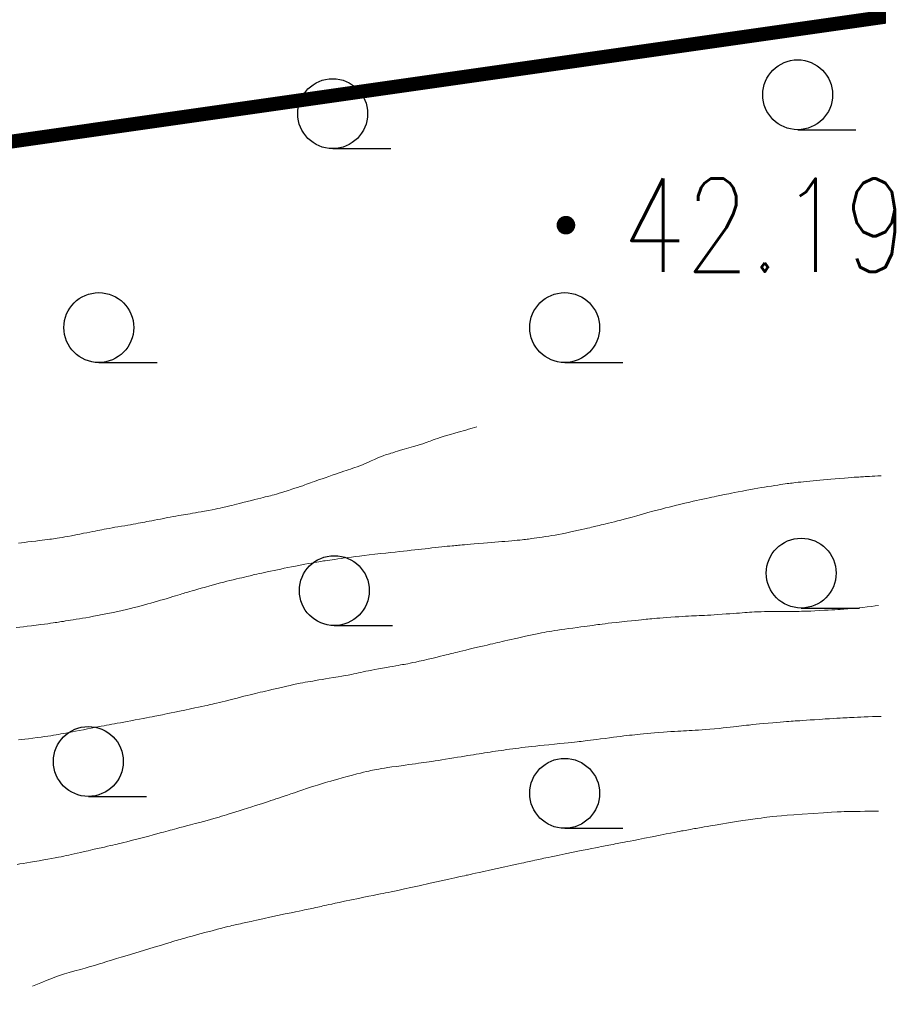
# Model space of a CAD drawing. Extents: x 39508475 to 39522402, y 3783947 to 3795549.
# Tile 36 of 256: x 39510063 to 39510082, y 3794293 to 3794314. Entities that reach past the tile are written whole.
import ezdxf
from ezdxf.enums import TextEntityAlignment as Align

# ---------------------------------------------------------------- set-up
doc = ezdxf.new("R2010")
doc.units = 0
doc.linetypes.add('X3', pattern=[5, 4, -1])
doc.layers.get('0').update_dxf_attribs({"linetype": 'CONTINUOUS'})
for name, color, linetype in [('DLSS', 4, 'CONTINUOUS'), ('GCD', 1, 'CONTINUOUS'), ('JCDL_DGX', 30, 'CONTINUOUS'), ('ZBTZ', 3, 'CONTINUOUS')]:
    doc.layers.add(name, color=color, linetype=linetype)
doc.styles.add('HZ', font='rs', dxfattribs={"width": 0.8, "bigfont": 'hztxt'})

# ---------------------------------------------------------------- blocks, each defined once
blk = doc.blocks.new('9330003')
at = {"color": 0}
blk.add_line((0, -0.75), (1.25, -0.75), dxfattribs=at)
blk.add_circle((0, 0), 0.75, dxfattribs=at)
blk = doc.blocks.new('gc200')
at = {"const_width": 0.2}
blk.add_lwpolyline([(-0.1, 0, 1), (0.1, 0, 1)], format="xyb", close=True, dxfattribs=at)

msp = doc.modelspace()

# ---------------------------------------------------------------- linework, layer by layer
at = {"layer": 'DLSS', "linetype": 'X3', "const_width": 0.3, "flags": 128}
msp.add_lwpolyline([(39509115.83491, 3794201.06317), (39509126.55477, 3794210.45786), (39509130.51645, 3794212.39892), (39509159.51346, 3794215.03875), (39509207.40211, 3794218.07486), (39509225.30682, 3794219.3266), (39509228.88011, 3794222.19936), (39509238.6678, 3794234.85502), (39509242.86251, 3794239.51355), (39509257.02184, 3794243.48767), (39509261.91569, 3794243.64296), (39509289.12945, 3794241.93669), (39509315.64685, 3794240.14964), (39509332.75644, 3794241.46991), (39509358.18356, 3794240.22775), (39509379.27259, 3794241.62566), (39509386.18611, 3794243.10086), (39509391.15764, 3794243.10086), (39509400.47925, 3794243.02322), (39509412.38861, 3794242.17313), (39509417.74853, 3794241.62963), (39509421.7879, 3794241.78491), (39509427.69158, 3794242.4837), (39509444.41727, 3794243.49631), (39509465.80709, 3794243.8098), (39509489.91103, 3794245.05208), (39509517.2818, 3794246.99312), (39509553.9022, 3794250.41078), (39509589.12197, 3794254.9263), (39509630.63833, 3794256.99329), (39509680.16049, 3794263.82929), (39509707.62118, 3794265.56804), (39509737.86388, 3794269.93302), (39509794.70316, 3794276.15403), (39509850.66557, 3794282.62754), (39509880.16374, 3794286.35696), (39509954.7622, 3794297.42352), (39509964.21347, 3794301.81731), (39509969.9282, 3794302.14685), (39509974.54394, 3794302.14685), (39509978.17059, 3794302.14685), (39510023.11311, 3794305.38856), (39510088.4093, 3794314.72115), (39510113.14818, 3794318.86658), (39510126.22235, 3794322.50133), (39510146.96289, 3794323.37704), (39510152.85059, 3794324.06937), (39510158.39196, 3794324.24245), (39510167.13694, 3794324.58862), (39510192.46151, 3794325.19962), (39510213.7981, 3794325.72108), (39510219.59923, 3794326.67304), (39510232.6734, 3794327.45191), (39510260.06199, 3794328.23403), (39510275.49099, 3794329.01616), (39510282.07137, 3794329.01616), (39510298.4572, 3794329.01616), (39510315.18874, 3794329.96812), (39510324.10689, 3794330.66045), (39510329.9946, 3794331.09316), (39510345.52681, 3794332.48107), (39510368.32346, 3794333.43303), (39510394.05735, 3794334.64786), (39510406.00594, 3794336.3787), (39510417.98073, 3794338.02494), (39510452.54562, 3794337.59495), (39510479.78196, 3794337.59495), (39510543.88737, 3794336.29021), (39510556.54105, 3794336.29021), (39510581.31334, 3794336.5755), (39510618.07159, 3794335.43437), (39510652.44832, 3794335.43437), (39510686.25779, 3794334.29324), (39510720.16144, 3794334.10306), (39510731.95885, 3794334.10306), (39510761.49667, 3794334.57853), (39510795.67906, 3794334.00867), (39510826.72559, 3794333.05773), (39510851.78793, 3794333.24763), (39510863.29993, 3794332.96235), (39510872.81399, 3794332.96235), (39510879.28354, 3794332.96235), (39510904.25142, 3794334.68248), (39510911.4821, 3794334.68248), (39510945.95909, 3794333.15468), (39510980.63469, 3794333.24978), (39511012.8349, 3794333.44196), (39511047.12356, 3794333.63215), (39511082.55429, 3794334.48799), (39511110.90615, 3794335.43893), (39511139.01686, 3794333.15668), (39511167.68643, 3794331.15756), (39511206.73306, 3794327.91649), (39511240.07003, 3794325.43789), (39511276.54237, 3794319.63185), (39511308.7302, 3794313.92021), (39511343.5952, 3794306.68404), (39511391.97605, 3794294.40404), (39511438.25927, 3794284.49665), (39511464.71904, 3794278.31282), (39511487.58485, 3794272.97939), (39511519.49325, 3794265.93385), (39511557.88793, 3794257.24632), (39511582.13035, 3794253.86736), (39511626.90746, 3794244.6447), (39511638.75233, 3794243.03028), (39511652.34701, 3794240.60866), (39511681.84907, 3794233.47304), (39511694.36696, 3794234.68385), (39511704.89158, 3794235.23448), (39511713.97404, 3794237.88499), (39511732.37087, 3794243.38601), (39511778.62181, 3794247.98241), (39511821.93597, 3794253.29104), (39511832.70661, 3794255.42448), (39511837.05448, 3794256.48442), (39511843.94745, 3794257.22638), (39511884.35086, 3794263.798), (39511944.43671, 3794272.07796), (39511959.43624, 3794278.03052), (39511964.42039, 3794279.51443), (39511972.798, 3794281.8463), (39511984.56908, 3794284.07217), (39512007.92628, 3794289.3808), (39512054.95431, 3794294.47983), (39512090.72123, 3794299.15106), (39512102.49231, 3794301.16494), (39512112.4606, 3794301.58891), (39512113.8392, 3794302.11889)], dxfattribs=at)
at = {"layer": 'JCDL_DGX', "color": 42, "linetype": 'Continuous', "lineweight": 15, "true_color": 0xc28700}
for points in [[(39510063.22, 3794302.48), (39510063.28229, 3794302.48702), (39510063.34645, 3794302.49425), (39510063.41863, 3794302.50241), (39510063.50445, 3794302.51213), (39510063.5901, 3794302.52192), (39510063.66163, 3794302.53037), (39510063.72457, 3794302.53816), (39510063.785, 3794302.546), (39510063.84107, 3794302.55344), (39510063.88763, 3794302.55971), (39510063.92824, 3794302.56531), (39510063.96688, 3794302.57075), (39510064.00561, 3794302.5764), (39510064.0466, 3794302.58274), (39510064.09386, 3794302.59042), (39510064.151, 3794302.6), (39510064.21299, 3794302.61071), (39510064.27845, 3794302.62263), (39510064.3538, 3794302.63696), (39510064.44479, 3794302.65477), (39510064.5362, 3794302.67277), (39510064.61311, 3794302.68785), (39510064.68153, 3794302.70116), (39510064.748, 3794302.714), (39510064.81045, 3794302.72607), (39510064.86376, 3794302.73649), (39510064.91216, 3794302.74611), (39510064.96021, 3794302.75581), (39510065.00793, 3794302.76539), (39510065.0551, 3794302.77457), (39510065.10609, 3794302.78418), (39510065.165, 3794302.795), (39510065.22633, 3794302.80605), (39510065.28641, 3794302.81652), (39510065.35074, 3794302.82732), (39510065.42456, 3794302.83936), (39510065.49825, 3794302.85138), (39510065.56206, 3794302.86206), (39510065.62116, 3794302.87229), (39510065.681, 3794302.883), (39510065.73828, 3794302.89343), (39510065.78775, 3794302.90262), (39510065.83338, 3794302.91133), (39510065.87942, 3794302.92035), (39510065.92547, 3794302.92943), (39510065.97113, 3794302.93836), (39510066.02064, 3794302.94795), (39510066.078, 3794302.959), (39510066.13796, 3794302.97057), (39510066.19725, 3794302.98213), (39510066.26135, 3794302.99475), (39510066.33545, 3794303.00945), (39510066.40968, 3794303.02411), (39510066.4743, 3794303.03659), (39510066.53456, 3794303.04786), (39510066.596, 3794303.059), (39510066.6551, 3794303.06947), (39510066.7066, 3794303.07824), (39510066.75466, 3794303.08599), (39510066.80372, 3794303.09347), (39510066.85284, 3794303.10096), (39510066.90117, 3794303.10872), (39510066.95315, 3794303.1175), (39510067.013, 3794303.128), (39510067.07588, 3794303.13921), (39510067.13926, 3794303.15068), (39510067.2091, 3794303.16349), (39510067.29095, 3794303.17866), (39510067.37182, 3794303.19381), (39510067.43802, 3794303.20657), (39510067.49455, 3794303.21794), (39510067.547, 3794303.229), (39510067.59461, 3794303.23933), (39510067.63294, 3794303.24794), (39510067.6648, 3794303.2555), (39510067.69344, 3794303.26274), (39510067.72218, 3794303.27014), (39510067.75439, 3794303.27829), (39510067.79338, 3794303.288), (39510067.842, 3794303.3), (39510067.89647, 3794303.31346), (39510067.95745, 3794303.32867), (39510068.03117, 3794303.34718), (39510068.12302, 3794303.37035), (39510068.21532, 3794303.39366), (39510068.29069, 3794303.41272), (39510068.35479, 3794303.42896), (39510068.414, 3794303.444), (39510068.46805, 3794303.45768), (39510068.51275, 3794303.46883), (39510068.55151, 3794303.47828), (39510068.58813, 3794303.48697), (39510068.62451, 3794303.49576), (39510068.6624, 3794303.50555), (39510068.70545, 3794303.51734), (39510068.757, 3794303.532), (39510068.81218, 3794303.5481), (39510068.86888, 3794303.56528), (39510068.93251, 3794303.58524), (39510069.00806, 3794303.60951), (39510069.08374, 3794303.63403), (39510069.14786, 3794303.65499), (39510069.20545, 3794303.67405), (39510069.262, 3794303.693), (39510069.31521, 3794303.71103), (39510069.36028, 3794303.72661), (39510069.40076, 3794303.74101), (39510069.44049, 3794303.75556), (39510069.48026, 3794303.7702), (39510069.52091, 3794303.78491), (39510069.5663, 3794303.80108), (39510069.62, 3794303.82), (39510069.67706, 3794303.84), (39510069.73505, 3794303.86025), (39510069.79948, 3794303.88265), (39510069.87543, 3794303.90898), (39510069.95169, 3794303.93539), (39510070.01731, 3794303.95813), (39510070.07754, 3794303.97902), (39510070.138, 3794304), (39510070.19582, 3794304.01997), (39510070.24615, 3794304.03707), (39510070.29308, 3794304.05267), (39510070.34092, 3794304.06822), (39510070.38854, 3794304.08389), (39510070.43466, 3794304.09991), (39510070.48348, 3794304.11781), (39510070.539, 3794304.139), (39510070.5966, 3794304.16169), (39510070.65323, 3794304.18521), (39510070.7141, 3794304.21185), (39510070.78414, 3794304.24366), (39510070.85333, 3794304.2751), (39510070.91099, 3794304.30036), (39510070.96158, 3794304.32128), (39510071.01, 3794304.34), (39510071.0546, 3794304.35661), (39510071.09087, 3794304.36961), (39510071.12151, 3794304.37991), (39510071.14959, 3794304.38861), (39510071.17803, 3794304.39718), (39510071.21004, 3794304.40697), (39510071.24891, 3794304.419), (39510071.29747, 3794304.43415), (39510071.35256, 3794304.45113), (39510071.41597, 3794304.47007), (39510071.49432, 3794304.49289), (39510071.59323, 3794304.52127), (39510071.69242, 3794304.54981), (39510071.77179, 3794304.57325), (39510071.83715, 3794304.59335), (39510071.89521, 3794304.6121), (39510071.94694, 3794304.62939), (39510071.98855, 3794304.64396), (39510072.02309, 3794304.65695), (39510072.05408, 3794304.66962), (39510072.08495, 3794304.68225), (39510072.11901, 3794304.69508), (39510072.1597, 3794304.70935), (39510072.21005, 3794304.72617), (39510072.26584, 3794304.74425), (39510072.32697, 3794304.76323), (39510072.3996, 3794304.78496), (39510072.48913, 3794304.8111), (39510072.57839, 3794304.837), (39510072.65002, 3794304.8578), (39510072.70926, 3794304.87502), (39510072.76217, 3794304.89044), (39510072.81571, 3794304.90598), (39510072.87735, 3794304.92367), (39510072.95349, 3794304.94534), (39510073.04963, 3794304.97257)], [(39510081.72839, 3794303.92564), (39510081.65517, 3794303.92084), (39510081.59302, 3794303.91685), (39510081.53707, 3794303.91335), (39510081.482, 3794303.91), (39510081.4307, 3794303.90694), (39510081.38889, 3794303.90452), (39510081.35346, 3794303.90255), (39510081.32086, 3794303.90085), (39510081.28791, 3794303.89906), (39510081.2512, 3794303.89682), (39510081.20698, 3794303.89387), (39510081.152, 3794303.89), (39510081.09078, 3794303.88554), (39510081.02314, 3794303.88037), (39510080.94222, 3794303.87393), (39510080.84205, 3794303.86577), (39510080.74014, 3794303.85736), (39510080.65274, 3794303.85), (39510080.57284, 3794303.84309), (39510080.493, 3794303.836), (39510080.41552, 3794303.82901), (39510080.34454, 3794303.82249), (39510080.27393, 3794303.81587), (39510080.19758, 3794303.80859), (39510080.12329, 3794303.80138), (39510080.06046, 3794303.79506), (39510080.00415, 3794303.78912), (39510079.949, 3794303.783), (39510079.8976, 3794303.77715), (39510079.85537, 3794303.77222), (39510079.81913, 3794303.76781), (39510079.78527, 3794303.76351), (39510079.75145, 3794303.75907), (39510079.71527, 3794303.75416), (39510079.67319, 3794303.74828), (39510079.622, 3794303.741), (39510079.56706, 3794303.73307), (39510079.51089, 3794303.72475), (39510079.44814, 3794303.71525), (39510079.37387, 3794303.70382), (39510079.29772, 3794303.69192), (39510079.22787, 3794303.68065), (39510079.15831, 3794303.669), (39510079.083, 3794303.656), (39510079.0059, 3794303.64239), (39510078.92959, 3794303.62844), (39510078.847, 3794303.61282), (39510078.75149, 3794303.5943), (39510078.65774, 3794303.57598), (39510078.5818, 3794303.56109), (39510078.51803, 3794303.54852), (39510078.46, 3794303.537), (39510078.40777, 3794303.52658), (39510078.3658, 3794303.51812), (39510078.331, 3794303.51099), (39510078.29982, 3794303.50448), (39510078.26892, 3794303.49797), (39510078.23518, 3794303.49085), (39510078.1952, 3794303.4824), (39510078.146, 3794303.472), (39510078.09298, 3794303.46079), (39510078.03866, 3794303.44932), (39510077.97785, 3794303.4365), (39510077.90579, 3794303.42132), (39510077.83184, 3794303.40563), (39510077.76396, 3794303.39088), (39510077.6963, 3794303.37576), (39510077.623, 3794303.359), (39510077.54944, 3794303.34198), (39510077.48081, 3794303.32586), (39510077.41111, 3794303.30922), (39510077.33439, 3794303.29065), (39510077.25627, 3794303.27154), (39510077.18129, 3794303.25286), (39510077.1027, 3794303.23289), (39510077.014, 3794303.21), (39510076.92143, 3794303.18576), (39510076.8283, 3794303.1607), (39510076.72589, 3794303.13242), (39510076.60604, 3794303.09872), (39510076.48707, 3794303.06522), (39510076.38796, 3794303.03769), (39510076.30108, 3794303.01407), (39510076.218, 3794302.992), (39510076.13981, 3794302.9715), (39510076.0713, 3794302.95378), (39510076.00687, 3794302.93739), (39510075.94063, 3794302.92083), (39510075.87704, 3794302.90504), (39510075.82252, 3794302.89153), (39510075.77273, 3794302.87924), (39510075.723, 3794302.867), (39510075.6765, 3794302.85557), (39510075.63882, 3794302.84631), (39510075.60716, 3794302.83854), (39510075.57834, 3794302.83146), (39510075.54917, 3794302.82438), (39510075.51624, 3794302.81662), (39510075.47616, 3794302.80739), (39510075.426, 3794302.796), (39510075.3698, 3794302.78334), (39510075.30704, 3794302.76934), (39510075.23131, 3794302.75257), (39510075.13704, 3794302.73181), (39510075.04096, 3794302.71088), (39510074.95841, 3794302.69351), (39510074.88277, 3794302.67838), (39510074.807, 3794302.664), (39510074.73331, 3794302.6505), (39510074.66548, 3794302.63868), (39510074.59767, 3794302.62755), (39510074.52402, 3794302.61611), (39510074.45231, 3794302.60523), (39510074.3918, 3794302.59623), (39510074.33775, 3794302.5884), (39510074.285, 3794302.581), (39510074.23594, 3794302.57426), (39510074.19574, 3794302.56891), (39510074.16136, 3794302.56458), (39510074.1294, 3794302.56082), (39510074.0974, 3794302.5572), (39510074.06289, 3794302.55343), (39510074.02244, 3794302.54914), (39510073.973, 3794302.544), (39510073.91978, 3794302.53861), (39510073.86511, 3794302.53341), (39510073.80376, 3794302.52792), (39510073.73095, 3794302.52168), (39510073.65603, 3794302.51534), (39510073.58673, 3794302.50946), (39510073.51705, 3794302.50351), (39510073.441, 3794302.497), (39510073.36253, 3794302.49032), (39510073.28377, 3794302.48372), (39510073.19735, 3794302.4766), (39510073.09636, 3794302.46838), (39510072.99712, 3794302.46031), (39510072.91721, 3794302.45373), (39510072.85075, 3794302.44815), (39510072.791, 3794302.443), (39510072.73753, 3794302.43835), (39510072.69466, 3794302.43462), (39510072.65927, 3794302.43153), (39510072.62774, 3794302.42879), (39510072.59653, 3794302.42601), (39510072.56239, 3794302.42283), (39510072.52189, 3794302.41892), (39510072.472, 3794302.414), (39510072.41831, 3794302.4086), (39510072.36353, 3794302.40291), (39510072.30245, 3794302.39637), (39510072.23026, 3794302.38847), (39510072.15607, 3794302.38032), (39510072.08743, 3794302.37279), (39510072.01839, 3794302.36523), (39510071.943, 3794302.357), (39510071.86697, 3794302.34869), (39510071.7955, 3794302.34086), (39510071.72228, 3794302.3328), (39510071.64112, 3794302.32385), (39510071.55827, 3794302.3147), (39510071.4787, 3794302.30586), (39510071.39525, 3794302.29655), (39510071.301, 3794302.286), (39510071.20257, 3794302.27499), (39510071.1034, 3794302.26396), (39510070.99418, 3794302.25187), (39510070.86623, 3794302.23776), (39510070.73896, 3794302.22363), (39510070.63232, 3794302.21146), (39510070.53802, 3794302.20026), (39510070.447, 3794302.189), (39510070.36088, 3794302.17808), (39510070.285, 3794302.16819), (39510070.21311, 3794302.15848), (39510070.13871, 3794302.14809), (39510070.06715, 3794302.13796), (39510070.00599, 3794302.12921), (39510069.95035, 3794302.12114), (39510069.895, 3794302.113), (39510069.84328, 3794302.10535), (39510069.80127, 3794302.0991), (39510069.76582, 3794302.0938), (39510069.73339, 3794302.0889), (39510069.7007, 3794302.08384), (39510069.6643, 3794302.07791), (39510069.62047, 3794302.07047), (39510069.566, 3794302.061), (39510069.50548, 3794302.05026), (39510069.43896, 3794302.03805), (39510069.35972, 3794302.02311), (39510069.26188, 3794302.00436), (39510069.16237, 3794301.98514), (39510069.07686, 3794301.96842), (39510068.99851, 3794301.95285), (39510068.92, 3794301.937), (39510068.84371, 3794301.92142), (39510068.77367, 3794301.90687), (39510068.70386, 3794301.89208), (39510068.62823, 3794301.87578), (39510068.55466, 3794301.85981), (39510068.49257, 3794301.84625), (39510068.43712, 3794301.83403), (39510068.383, 3794301.822), (39510068.33264, 3794301.81073), (39510068.29127, 3794301.80139), (39510068.25577, 3794301.79325), (39510068.22264, 3794301.78552), (39510068.18958, 3794301.77775), (39510068.15437, 3794301.76944), (39510068.11355, 3794301.75976), (39510068.064, 3794301.748), (39510068.011, 3794301.73542), (39510067.95721, 3794301.72268), (39510067.89753, 3794301.70858), (39510067.82725, 3794301.69201), (39510067.75519, 3794301.67486), (39510067.68878, 3794301.6586), (39510067.6223, 3794301.64178), (39510067.55, 3794301.623), (39510067.47577, 3794301.60336), (39510067.40204, 3794301.58331), (39510067.32197, 3794301.56095), (39510067.22911, 3794301.53452), (39510067.13787, 3794301.5084), (39510067.0639, 3794301.48719), (39510067.0017, 3794301.46933), (39510066.945, 3794301.453), (39510066.89391, 3794301.43824), (39510066.85278, 3794301.42626), (39510066.81859, 3794301.41617), (39510066.78784, 3794301.40695), (39510066.75738, 3794301.39777), (39510066.72423, 3794301.38786), (39510066.68508, 3794301.37623), (39510066.637, 3794301.362), (39510066.58529, 3794301.34666), (39510066.53251, 3794301.33088), (39510066.47364, 3794301.31314), (39510066.40406, 3794301.29205), (39510066.33266, 3794301.27052), (39510066.26696, 3794301.2511), (39510066.2013, 3794301.23215), (39510066.13, 3794301.212), (39510066.0584, 3794301.19193), (39510065.99161, 3794301.17329), (39510065.92379, 3794301.15446), (39510065.84916, 3794301.13381), (39510065.77305, 3794301.11309), (39510065.6997, 3794301.09398), (39510065.62247, 3794301.07484), (39510065.535, 3794301.054), (39510065.44354, 3794301.03284), (39510065.35134, 3794301.01249), (39510065.24973, 3794300.9911), (39510065.13065, 3794300.96691), (39510065.01221, 3794300.94322), (39510064.91304, 3794300.92368), (39510064.82545, 3794300.90683), (39510064.741, 3794300.891), (39510064.6612, 3794300.87636), (39510064.59111, 3794300.86397), (39510064.52496, 3794300.85288), (39510064.45674, 3794300.84201), (39510064.39102, 3794300.83172), (39510064.33426, 3794300.82277), (39510064.28187, 3794300.81446), (39510064.229, 3794300.806), (39510064.17927, 3794300.79801), (39510064.13867, 3794300.79147), (39510064.10415, 3794300.78587), (39510064.07228, 3794300.78067), (39510064.03998, 3794300.77549), (39510064.00387, 3794300.77), (39510063.96028, 3794300.76367), (39510063.906, 3794300.756), (39510063.84535, 3794300.74763), (39510063.77784, 3794300.73868), (39510063.69661, 3794300.72825), (39510063.59566, 3794300.71555), (39510063.49294, 3794300.70276), (39510063.40501, 3794300.69198), (39510063.32486, 3794300.68236), (39510063.245, 3794300.673), (39510063.1676, 3794300.66408)], [(39510081.67142, 3794301.13754), (39510081.59992, 3794301.12909), (39510081.52075, 3794301.11987), (39510081.42765, 3794301.10915), (39510081.33507, 3794301.09864), (39510081.25784, 3794301.0902), (39510081.19001, 3794301.08323), (39510081.125, 3794301.077), (39510081.06481, 3794301.07148), (39510081.01508, 3794301.06714), (39510080.97201, 3794301.06369), (39510080.93137, 3794301.06075), (39510080.89062, 3794301.05797), (39510080.84709, 3794301.0551), (39510080.7965, 3794301.05186), (39510080.735, 3794301.048), (39510080.66767, 3794301.04389), (39510080.59515, 3794301.03969), (39510080.51026, 3794301.03503), (39510080.40659, 3794301.02951), (39510080.30304, 3794301.02417), (39510080.21861, 3794301.02016), (39510080.14699, 3794301.01722), (39510080.081, 3794301.015), (39510080.02105, 3794301.01329), (39510079.9721, 3794301.01224), (39510079.93047, 3794301.01181), (39510079.89202, 3794301.01191), (39510079.85365, 3794301.01211), (39510079.81234, 3794301.01204), (39510079.76401, 3794301.01168), (39510079.705, 3794301.011), (39510079.64076, 3794301.01025), (39510079.57278, 3794301.0096), (39510079.4944, 3794301.00901), (39510079.39965, 3794301.00841), (39510079.30426, 3794301.00764), (39510079.22351, 3794301.00641), (39510079.15105, 3794301.00457), (39510079.08, 3794301.002), (39510079.01301, 3794300.99913), (39510078.95581, 3794300.99615), (39510078.90386, 3794300.99278), (39510078.85227, 3794300.98874), (39510078.8007, 3794300.98456), (39510078.74882, 3794300.9806), (39510078.69177, 3794300.97653), (39510078.625, 3794300.972), (39510078.55465, 3794300.96726), (39510078.48415, 3794300.9624), (39510078.40689, 3794300.95696), (39510078.31671, 3794300.95052), (39510078.22638, 3794300.94412), (39510078.14855, 3794300.93884), (39510078.07698, 3794300.93428), (39510078.005, 3794300.93), (39510077.93627, 3794300.92612), (39510077.87687, 3794300.92308), (39510077.82203, 3794300.92066), (39510077.76667, 3794300.91862), (39510077.71133, 3794300.91656), (39510077.6566, 3794300.9141), (39510077.59742, 3794300.91099), (39510077.529, 3794300.907), (39510077.45722, 3794300.90259), (39510077.38542, 3794300.89791), (39510077.30687, 3794300.8925), (39510077.21531, 3794300.88595), (39510077.12438, 3794300.87931), (39510077.04822, 3794300.87358), (39510076.98092, 3794300.86831), (39510076.916, 3794300.863), (39510076.85581, 3794300.85795), (39510076.80626, 3794300.85367), (39510076.76361, 3794300.84981), (39510076.72365, 3794300.84601), (39510076.68337, 3794300.84207), (39510076.6395, 3794300.83771), (39510076.58767, 3794300.83248), (39510076.524, 3794300.826), (39510076.45321, 3794300.81871), (39510076.37467, 3794300.81045), (39510076.28038, 3794300.80036), (39510076.16341, 3794300.78771), (39510076.04649, 3794300.77495), (39510075.9524, 3794300.76446), (39510075.87423, 3794300.75544), (39510075.804, 3794300.747), (39510075.74099, 3794300.73923), (39510075.68991, 3794300.73271), (39510075.64695, 3794300.72695), (39510075.60781, 3794300.72139), (39510075.56894, 3794300.7158), (39510075.52705, 3794300.70991), (39510075.47797, 3794300.70315), (39510075.418, 3794300.695), (39510075.35298, 3794300.68625), (39510075.28491, 3794300.67724), (39510075.20719, 3794300.66711), (39510075.11383, 3794300.65505), (39510075.01973, 3794300.64277), (39510074.93924, 3794300.63179), (39510074.86596, 3794300.62118), (39510074.793, 3794300.61), (39510074.72352, 3794300.59905), (39510074.66329, 3794300.58931), (39510074.60745, 3794300.57997), (39510074.55083, 3794300.57018), (39510074.49436, 3794300.56015), (39510074.43907, 3794300.54991), (39510074.37989, 3794300.5385), (39510074.312, 3794300.525), (39510074.24145, 3794300.51061), (39510074.17229, 3794300.49584), (39510074.09816, 3794300.47927), (39510074.01304, 3794300.45961), (39510073.92818, 3794300.43985), (39510073.85503, 3794300.42292), (39510073.78773, 3794300.40745), (39510073.72, 3794300.392), (39510073.65542, 3794300.3773), (39510073.59994, 3794300.36463), (39510073.54912, 3794300.35299), (39510073.49821, 3794300.34128), (39510073.44733, 3794300.32954), (39510073.3966, 3794300.3178), (39510073.3413, 3794300.30496), (39510073.277, 3794300.29), (39510073.20918, 3794300.2742), (39510073.14069, 3794300.25821), (39510073.06507, 3794300.24053), (39510072.97632, 3794300.21976), (39510072.88825, 3794300.1991), (39510072.81518, 3794300.18183), (39510072.7515, 3794300.16662), (39510072.691, 3794300.152), (39510072.63535, 3794300.13843), (39510072.58986, 3794300.12716), (39510072.55114, 3794300.11732), (39510072.51531, 3794300.10796), (39510072.47928, 3794300.09856), (39510072.43978, 3794300.08857), (39510072.39285, 3794300.07701), (39510072.335, 3794300.063), (39510072.2707, 3794300.04755), (39510072.19954, 3794300.03056), (39510072.11432, 3794300.01033), (39510072.00873, 3794299.98536), (39510071.90304, 3794299.96053), (39510071.81741, 3794299.94084), (39510071.74548, 3794299.92489), (39510071.68, 3794299.911), (39510071.62078, 3794299.89881), (39510071.57237, 3794299.88923), (39510071.53113, 3794299.88157), (39510071.49295, 3794299.87504), (39510071.455, 3794299.86868), (39510071.41461, 3794299.86167), (39510071.36779, 3794299.85332), (39510071.311, 3794299.843), (39510071.2497, 3794299.83186), (39510071.18593, 3794299.82044), (39510071.11355, 3794299.80765), (39510071.02695, 3794299.79247), (39510070.93982, 3794299.77713), (39510070.86546, 3794299.76368), (39510070.79797, 3794299.75102), (39510070.731, 3794299.738), (39510070.66755, 3794299.72534), (39510070.61331, 3794299.714), (39510070.56395, 3794299.70306), (39510070.51485, 3794299.69152), (39510070.46554, 3794299.67998), (39510070.4154, 3794299.66903), (39510070.35968, 3794299.65768), (39510070.294, 3794299.645), (39510070.22421, 3794299.63201), (39510070.15308, 3794299.6195), (39510070.07384, 3794299.60634), (39510069.98026, 3794299.59145), (39510069.88645, 3794299.57661), (39510069.80629, 3794299.56364), (39510069.73342, 3794299.55147), (39510069.661, 3794299.539), (39510069.59225, 3794299.52704), (39510069.53317, 3794299.51682), (39510069.47903, 3794299.50752), (39510069.42479, 3794299.49825), (39510069.37065, 3794299.48884), (39510069.31692, 3794299.47895), (39510069.2586, 3794299.46763), (39510069.191, 3794299.454), (39510069.12026, 3794299.43936), (39510069.05015, 3794299.42422), (39510068.97416, 3794299.40713), (39510068.88617, 3794299.38676), (39510068.79825, 3794299.36624), (39510068.72254, 3794299.34856), (39510068.65294, 3794299.33232), (39510068.583, 3794299.316), (39510068.51629, 3794299.30041), (39510068.45883, 3794299.28689), (39510068.40603, 3794299.27436), (39510068.35296, 3794299.26166), (39510068.29994, 3794299.2489), (39510068.24731, 3794299.23616), (39510068.1902, 3794299.22223), (39510068.124, 3794299.206), (39510068.05441, 3794299.18883), (39510067.98455, 3794299.17134), (39510067.90788, 3794299.15188), (39510067.81828, 3794299.12891), (39510067.72932, 3794299.10613), (39510067.65505, 3794299.08736), (39510067.58971, 3794299.07118), (39510067.527, 3794299.056), (39510067.46905, 3794299.04213), (39510067.42158, 3794299.03089), (39510067.38102, 3794299.02144), (39510067.34335, 3794299.01282), (39510067.30529, 3794299.00422), (39510067.26329, 3794298.99483), (39510067.2131, 3794298.9837), (39510067.151, 3794298.97), (39510067.08143, 3794298.95476), (39510067.00317, 3794298.93785), (39510066.90819, 3794298.91755), (39510066.78957, 3794298.89236), (39510066.67076, 3794298.86722), (39510066.5751, 3794298.84713), (39510066.49554, 3794298.83062), (39510066.424, 3794298.816), (39510066.35971, 3794298.80298), (39510066.3074, 3794298.79252), (39510066.26316, 3794298.78384), (39510066.22255, 3794298.77605), (39510066.18225, 3794298.7684), (39510066.13916, 3794298.7602), (39510066.089, 3794298.75064), (39510066.028, 3794298.739), (39510065.9621, 3794298.72647), (39510065.89358, 3794298.71355), (39510065.8158, 3794298.69901), (39510065.72276, 3794298.68172), (39510065.62908, 3794298.66432), (39510065.5489, 3794298.64938), (39510065.47582, 3794298.6357), (39510065.403, 3794298.622), (39510065.3337, 3794298.60894), (39510065.27383, 3794298.59764), (39510065.21857, 3794298.58718), (39510065.16281, 3794298.57661), (39510065.10706, 3794298.56603), (39510065.05186, 3794298.55554), (39510064.99212, 3794298.54417), (39510064.923, 3794298.531), (39510064.85068, 3794298.51718), (39510064.77888, 3794298.50335), (39510064.70095, 3794298.48822), (39510064.61062, 3794298.47059), (39510064.52045, 3794298.45304), (39510064.44315, 3794298.43822), (39510064.37253, 3794298.42496), (39510064.302, 3794298.412), (39510064.23502, 3794298.3998), (39510064.17775, 3794298.38937), (39510064.12563, 3794298.3799), (39510064.07377, 3794298.37049), (39510064.02189, 3794298.36126), (39510063.96968, 3794298.35245), (39510063.91224, 3794298.34329), (39510063.845, 3794298.333), (39510063.77371, 3794298.32245), (39510063.70105, 3794298.31231), (39510063.62011, 3794298.30165), (39510063.52454, 3794298.28959), (39510063.42963, 3794298.2778), (39510063.35117, 3794298.2681), (39510063.28318, 3794298.25978), (39510063.219, 3794298.252)], [(39510081.72715, 3794298.75857), (39510081.64392, 3794298.75567), (39510081.54558, 3794298.75202), (39510081.44741, 3794298.74828), (39510081.36482, 3794298.74504), (39510081.29136, 3794298.74204), (39510081.22, 3794298.739), (39510081.15341, 3794298.7361), (39510081.09785, 3794298.73361), (39510081.04904, 3794298.73134), (39510081.00226, 3794298.72908), (39510080.95523, 3794298.72672), (39510080.90551, 3794298.72409), (39510080.84822, 3794298.72093), (39510080.779, 3794298.717), (39510080.70346, 3794298.71259), (39510080.62245, 3794298.70763), (39510080.52796, 3794298.70162), (39510080.41284, 3794298.6941), (39510080.29791, 3794298.68653), (39510080.20413, 3794298.68031), (39510080.12448, 3794298.67498), (39510080.051, 3794298.67), (39510079.98415, 3794298.66545), (39510079.92939, 3794298.66174), (39510079.88261, 3794298.65859), (39510079.83915, 3794298.65568), (39510079.7959, 3794298.6527), (39510079.74989, 3794298.64933), (39510079.69661, 3794298.64519), (39510079.632, 3794298.64), (39510079.56216, 3794298.63427), (39510079.48925, 3794298.62809), (39510079.4062, 3794298.62085), (39510079.30661, 3794298.61201), (39510079.20651, 3794298.60299), (39510079.1216, 3794298.59509), (39510079.04518, 3794298.58765), (39510078.97, 3794298.58), (39510078.89908, 3794298.57253), (39510078.83864, 3794298.56575), (39510078.7839, 3794298.55911), (39510078.7297, 3794298.552), (39510078.67544, 3794298.54489), (39510078.62047, 3794298.53824), (39510078.55959, 3794298.53147), (39510078.488, 3794298.524), (39510078.41223, 3794298.51636), (39510078.33568, 3794298.50894), (39510078.25113, 3794298.50106), (39510078.15187, 3794298.49209), (39510078.05236, 3794298.48329), (39510077.96685, 3794298.47605), (39510077.8885, 3794298.46982), (39510077.81, 3794298.464), (39510077.73514, 3794298.45876), (39510077.67049, 3794298.45471), (39510077.61084, 3794298.45158), (39510077.55065, 3794298.44903), (39510077.49054, 3794298.44652), (39510077.43117, 3794298.44355), (39510077.36705, 3794298.4398), (39510077.293, 3794298.435), (39510077.21569, 3794298.42978), (39510077.13929, 3794298.42444), (39510077.05676, 3794298.41847), (39510076.96142, 3794298.4114), (39510076.86622, 3794298.40416), (39510076.78422, 3794298.39756), (39510076.70881, 3794298.39103), (39510076.633, 3794298.384), (39510076.56069, 3794298.37702), (39510076.49843, 3794298.37069), (39510076.44123, 3794298.36446), (39510076.38377, 3794298.35779), (39510076.32638, 3794298.35096), (39510076.26942, 3794298.34414), (39510076.20762, 3794298.33668), (39510076.136, 3794298.328), (39510076.06074, 3794298.31874), (39510075.98523, 3794298.30911), (39510075.90242, 3794298.2982), (39510075.80571, 3794298.28514), (39510075.70967, 3794298.27216), (39510075.62945, 3794298.26153), (39510075.55884, 3794298.25244), (39510075.491, 3794298.244), (39510075.42826, 3794298.23631), (39510075.37678, 3794298.23007), (39510075.33267, 3794298.2248), (39510075.29156, 3794298.21997), (39510075.2501, 3794298.2152), (39510075.20464, 3794298.2101), (39510075.15061, 3794298.20419), (39510075.084, 3794298.197), (39510075.0103, 3794298.18923), (39510074.92967, 3794298.18112), (39510074.834, 3794298.17188), (39510074.71616, 3794298.16079), (39510074.59703, 3794298.14955), (39510074.49649, 3794298.13971), (39510074.40667, 3794298.13048), (39510074.319, 3794298.121), (39510074.23572, 3794298.11177), (39510074.16236, 3794298.10345), (39510074.09291, 3794298.09533), (39510074.02104, 3794298.08671), (39510073.95064, 3794298.07811), (39510073.88664, 3794298.0701), (39510073.8236, 3794298.06196), (39510073.756, 3794298.053), (39510073.68937, 3794298.04402), (39510073.62997, 3794298.03579), (39510073.57286, 3794298.02759), (39510073.51291, 3794298.01873), (39510073.45333, 3794298.0098), (39510073.39757, 3794298.00137), (39510073.34074, 3794297.99268), (39510073.278, 3794297.983), (39510073.21517, 3794297.97322), (39510073.15797, 3794297.96413), (39510073.10152, 3794297.95495), (39510073.04089, 3794297.94489), (39510072.97951, 3794297.93467), (39510072.92028, 3794297.92486), (39510072.85782, 3794297.91459), (39510072.787, 3794297.903), (39510072.71349, 3794297.89095), (39510072.64096, 3794297.87894), (39510072.56271, 3794297.86586), (39510072.47241, 3794297.85065), (39510072.38211, 3794297.83552), (39510072.30389, 3794297.82272), (39510072.23142, 3794297.81124), (39510072.158, 3794297.8), (39510072.08771, 3794297.78947), (39510072.02701, 3794297.78068), (39510071.97099, 3794297.77295), (39510071.91446, 3794297.76553), (39510071.8578, 3794297.75814), (39510071.8013, 3794297.75057), (39510071.73968, 3794297.74207), (39510071.668, 3794297.732), (39510071.59222, 3794297.72134), (39510071.51516, 3794297.71064), (39510071.42953, 3794297.6989), (39510071.32857, 3794297.68518), (39510071.22845, 3794297.6714), (39510071.14595, 3794297.65943), (39510071.0748, 3794297.64831), (39510071.008, 3794297.637), (39510070.94691, 3794297.62625), (39510070.89722, 3794297.61724), (39510070.85522, 3794297.60926), (39510070.81669, 3794297.60154), (39510070.77806, 3794297.59346), (39510070.73566, 3794297.58414), (39510070.68522, 3794297.57259), (39510070.623, 3794297.558), (39510070.55385, 3794297.54133), (39510070.47741, 3794297.52199), (39510070.38593, 3794297.49795), (39510070.27265, 3794297.4675), (39510070.15927, 3794297.43674), (39510070.06741, 3794297.41154), (39510069.99024, 3794297.39), (39510069.92, 3794297.37), (39510069.85648, 3794297.35168), (39510069.80455, 3794297.33647), (39510069.76032, 3794297.3232), (39510069.71938, 3794297.31059), (39510069.67876, 3794297.29788), (39510069.63573, 3794297.28425), (39510069.58607, 3794297.26836), (39510069.526, 3794297.249), (39510069.46139, 3794297.22796), (39510069.3947, 3794297.20575), (39510069.31953, 3794297.1802), (39510069.23002, 3794297.14936), (39510069.13994, 3794297.11827), (39510069.0626, 3794297.09177), (39510068.99182, 3794297.06777), (39510068.921, 3794297.044), (39510068.85353, 3794297.02146), (39510068.79534, 3794297.00207), (39510068.74175, 3794296.98427), (39510068.68778, 3794296.96642), (39510068.63366, 3794296.94857), (39510068.57948, 3794296.9308), (39510068.52017, 3794296.91146), (39510068.451, 3794296.889), (39510068.37808, 3794296.86538), (39510068.30468, 3794296.84168), (39510068.22392, 3794296.81569), (39510068.12937, 3794296.78532), (39510068.03482, 3794296.75506), (39510067.9541, 3794296.72946), (39510067.88079, 3794296.7065), (39510067.808, 3794296.684), (39510067.73908, 3794296.66284), (39510067.6803, 3794296.64491), (39510067.62701, 3794296.62879), (39510067.57419, 3794296.61297), (39510067.52131, 3794296.59728), (39510067.46779, 3794296.58167), (39510067.40858, 3794296.5647), (39510067.339, 3794296.545), (39510067.26511, 3794296.52433), (39510067.18971, 3794296.50369), (39510067.10564, 3794296.48117), (39510067.00629, 3794296.45497), (39510066.90731, 3794296.42895), (39510066.82463, 3794296.40711), (39510066.75188, 3794296.38774), (39510066.682, 3794296.369), (39510066.61723, 3794296.35156), (39510066.56365, 3794296.33708), (39510066.51718, 3794296.32445), (39510066.47325, 3794296.31244), (39510066.42913, 3794296.30039), (39510066.38191, 3794296.28762), (39510066.32692, 3794296.27286), (39510066.26, 3794296.255), (39510066.18657, 3794296.23544), (39510066.10712, 3794296.21429), (39510066.01375, 3794296.18946), (39510065.89943, 3794296.15908), (39510065.7852, 3794296.12882), (39510065.69218, 3794296.10446), (39510065.61341, 3794296.0842), (39510065.541, 3794296.066), (39510065.47523, 3794296.04969), (39510065.42136, 3794296.03655), (39510065.37536, 3794296.02561), (39510065.33263, 3794296.01576), (39510065.29012, 3794296.00606), (39510065.2449, 3794295.9957), (39510065.19252, 3794295.98365), (39510065.129, 3794295.969), (39510065.06037, 3794295.9532), (39510064.98881, 3794295.93682), (39510064.90738, 3794295.91828), (39510064.80979, 3794295.89615), (39510064.7117, 3794295.87396), (39510064.62834, 3794295.85521), (39510064.55315, 3794295.83842), (39510064.479, 3794295.822), (39510064.40897, 3794295.80651), (39510064.34925, 3794295.79324), (39510064.2951, 3794295.78111), (39510064.24141, 3794295.769), (39510064.18761, 3794295.75702), (39510064.13298, 3794295.7454), (39510064.07237, 3794295.73306), (39510064.001, 3794295.719), (39510063.92525, 3794295.70441), (39510063.84823, 3794295.69007), (39510063.76263, 3794295.67468), (39510063.6617, 3794295.65697), (39510063.56066, 3794295.63948), (39510063.47466, 3794295.62492), (39510063.39689, 3794295.61217), (39510063.32, 3794295.6), (39510063.24726, 3794295.58873), (39510063.18508, 3794295.57936)], [(39510081.67, 3794296.72145), (39510081.50366, 3794296.72053), (39510081.37725, 3794296.7197), (39510081.28222, 3794296.71888), (39510081.208, 3794296.718), (39510081.1469, 3794296.71721), (39510081.10115, 3794296.71673), (39510081.06773, 3794296.71654), (39510081.04284, 3794296.71661), (39510081.01751, 3794296.71649), (39510080.98249, 3794296.7156), (39510080.93371, 3794296.7138), (39510080.868, 3794296.711), (39510080.78346, 3794296.70684), (39510080.66395, 3794296.69995), (39510080.49546, 3794296.68945), (39510080.26713, 3794296.6747), (39510080.03556, 3794296.65937), (39510079.8549, 3794296.64664), (39510079.71245, 3794296.63554), (39510079.593, 3794296.625), (39510079.48937, 3794296.61519), (39510079.40634, 3794296.60687), (39510079.33784, 3794296.59937), (39510079.27684, 3794296.59199), (39510079.21665, 3794296.58429), (39510079.15119, 3794296.57564), (39510079.0739, 3794296.56513), (39510078.979, 3794296.552), (39510078.87417, 3794296.53707), (39510078.75956, 3794296.51981), (39510078.62367, 3794296.49841), (39510078.45636, 3794296.47133), (39510078.29168, 3794296.44445), (39510078.16563, 3794296.42377), (39510078.06959, 3794296.40786), (39510077.993, 3794296.395), (39510077.92819, 3794296.38399), (39510077.87642, 3794296.37503), (39510077.83391, 3794296.36747), (39510077.79629, 3794296.36053), (39510077.7605, 3794296.35385), (39510077.72486, 3794296.34727), (39510077.68607, 3794296.34018), (39510077.641, 3794296.332), (39510077.59585, 3794296.32383), (39510077.55673, 3794296.31679), (39510077.52048, 3794296.3103), (39510077.48375, 3794296.30375), (39510077.44524, 3794296.29684), (39510077.40226, 3794296.28893), (39510077.35046, 3794296.27922), (39510077.286, 3794296.267), (39510077.20952, 3794296.25233), (39510077.11256, 3794296.2334), (39510076.98436, 3794296.20811), (39510076.81623, 3794296.17474), (39510076.64795, 3794296.14132), (39510076.51918, 3794296.11577), (39510076.42113, 3794296.09638), (39510076.343, 3794296.081), (39510076.27678, 3794296.06799), (39510076.22344, 3794296.05752), (39510076.17907, 3794296.04882), (39510076.13914, 3794296.041), (39510076.10097, 3794296.03353), (39510076.06318, 3794296.02616), (39510076.02229, 3794296.0182), (39510075.975, 3794296.009), (39510075.92763, 3794295.99982), (39510075.88647, 3794295.99189), (39510075.84819, 3794295.98459), (39510075.80924, 3794295.97724), (39510075.76847, 3794295.96951), (39510075.72329, 3794295.96081), (39510075.66913, 3794295.95023), (39510075.602, 3794295.937), (39510075.52277, 3794295.92129), (39510075.4232, 3794295.90139), (39510075.29231, 3794295.87509), (39510075.12117, 3794295.8406), (39510074.95027, 3794295.80611), (39510074.82032, 3794295.77977), (39510074.72253, 3794295.75981), (39510074.646, 3794295.744), (39510074.58181, 3794295.73064), (39510074.53032, 3794295.71986), (39510074.48779, 3794295.71085), (39510074.44984, 3794295.70272), (39510074.41372, 3794295.69492), (39510074.37804, 3794295.68717), (39510074.33951, 3794295.67876), (39510074.295, 3794295.669), (39510074.25055, 3794295.6592), (39510074.21221, 3794295.65064), (39510074.1769, 3794295.64263), (39510074.14136, 3794295.63442), (39510074.10409, 3794295.62582), (39510074.06237, 3794295.61634), (39510074.0119, 3794295.60501), (39510073.949, 3794295.591), (39510073.87431, 3794295.57445), (39510073.77957, 3794295.55359), (39510073.65428, 3794295.5261), (39510073.48993, 3794295.49013), (39510073.32541, 3794295.45414), (39510073.19948, 3794295.42661), (39510073.10353, 3794295.40567), (39510073.027, 3794295.389), (39510072.9632, 3794295.37513), (39510072.91505, 3794295.36471), (39510072.87934, 3794295.35705), (39510072.85203, 3794295.35127), (39510072.82423, 3794295.34538), (39510072.78668, 3794295.3373), (39510072.73507, 3794295.32608), (39510072.666, 3794295.311), (39510072.57804, 3794295.29167), (39510072.45548, 3794295.26451), (39510072.28403, 3794295.22633), (39510072.05258, 3794295.17467), (39510071.81878, 3794295.12255), (39510071.63851, 3794295.08265), (39510071.49929, 3794295.05225), (39510071.386, 3794295.028), (39510071.28936, 3794295.0076), (39510071.21269, 3794294.99169), (39510071.15045, 3794294.97913), (39510071.09618, 3794294.96858), (39510071.04291, 3794294.9583), (39510070.98443, 3794294.94671), (39510070.91485, 3794294.93262), (39510070.829, 3794294.915), (39510070.73426, 3794294.89545), (39510070.63129, 3794294.87411), (39510070.50979, 3794294.84883), (39510070.36068, 3794294.81772), (39510070.21363, 3794294.78699), (39510070.09987, 3794294.76313), (39510070.01152, 3794294.74447), (39510069.939, 3794294.729), (39510069.87666, 3794294.7156), (39510069.82651, 3794294.70469), (39510069.78487, 3794294.69548), (39510069.74749, 3794294.68702), (39510069.71175, 3794294.67892), (39510069.67625, 3794294.67102), (39510069.6377, 3794294.66261), (39510069.593, 3794294.653), (39510069.54817, 3794294.64345), (39510069.50914, 3794294.63524), (39510069.47275, 3794294.62774), (39510069.43565, 3794294.62023), (39510069.39677, 3794294.61235), (39510069.35368, 3794294.60344), (39510069.30203, 3794294.59259), (39510069.238, 3794294.579), (39510069.16234, 3794294.56283), (39510069.06702, 3794294.54228), (39510068.94152, 3794294.51507), (39510068.77729, 3794294.47935), (39510068.61326, 3794294.44365), (39510068.48849, 3794294.41649), (39510068.39456, 3794294.39603), (39510068.321, 3794294.38), (39510068.25927, 3794294.36655), (39510068.20973, 3794294.35578), (39510068.16877, 3794294.34689), (39510068.13219, 3794294.33898), (39510068.09736, 3794294.33142), (39510068.06297, 3794294.32387), (39510068.02585, 3794294.31562), (39510067.983, 3794294.306), (39510067.94018, 3794294.29638), (39510067.9032, 3794294.28812), (39510067.86906, 3794294.28056), (39510067.8346, 3794294.273), (39510067.79855, 3794294.26494), (39510067.7584, 3794294.25556), (39510067.71007, 3794294.24386), (39510067.65, 3794294.229), (39510067.57883, 3794294.21104), (39510067.4888, 3794294.18768), (39510067.36995, 3794294.15631), (39510067.2142, 3794294.1148), (39510067.05865, 3794294.07319), (39510066.94056, 3794294.04137), (39510066.85198, 3794294.0172), (39510066.783, 3794293.998), (39510066.72632, 3794293.982), (39510066.68389, 3794293.96986), (39510066.65293, 3794293.96077), (39510066.62989, 3794293.95369), (39510066.60651, 3794293.94643), (39510066.57425, 3794293.9366), (39510066.52939, 3794293.92309), (39510066.469, 3794293.905), (39510066.39147, 3794293.88176), (39510066.28224, 3794293.8489), (39510066.12851, 3794293.80256), (39510065.92037, 3794293.73976), (39510065.70994, 3794293.67623), (39510065.54762, 3794293.62715), (39510065.42218, 3794293.58911), (39510065.32, 3794293.558), (39510065.23276, 3794293.53134), (39510065.16342, 3794293.51), (39510065.10699, 3794293.49245), (39510065.05761, 3794293.47686), (39510065.00918, 3794293.46159), (39510064.95637, 3794293.44525), (39510064.89386, 3794293.42619), (39510064.817, 3794293.403), (39510064.73353, 3794293.37818), (39510064.6462, 3794293.35301), (39510064.54654, 3794293.32511), (39510064.42686, 3794293.29228), (39510064.30706, 3794293.25907), (39510064.20695, 3794293.22976), (39510064.11877, 3794293.2019), (39510064.034, 3794293.173), (39510063.94383, 3794293.14005), (39510063.83538, 3794293.09698), (39510063.69699, 3794293.03895), (39510063.519, 3794292.96208)]]:
    msp.add_lwpolyline(points, dxfattribs=at)

# ---------------------------------------------------------------- block references
at = {"layer": 'GCD', "linetype": 'Continuous'}
ref = msp.add_blockref('gc200', (39510074.9644, 3794309.304, 42.19), dxfattribs=at)
ref.add_attrib('height', '42.19', dxfattribs={"linetype": 'Continuous', "height": 2, "style": 'HZ', "width": 0.8}).set_placement((39510076.1644, 3794309.304, 42.19), align=Align.MIDDLE_LEFT)
at = {"layer": 'ZBTZ', "color": 114}
for p in [(39510079.938, 3794312.104), (39510069.959, 3794311.698), (39510064.94, 3794307.105), (39510074.938, 3794307.105), (39510080.014, 3794301.834), (39510069.994, 3794301.458), (39510064.716, 3794297.79), (39510074.938, 3794297.106)]:
    msp.add_blockref('9330003', p, dxfattribs=at)

doc.saveas('drawing.dxf')
